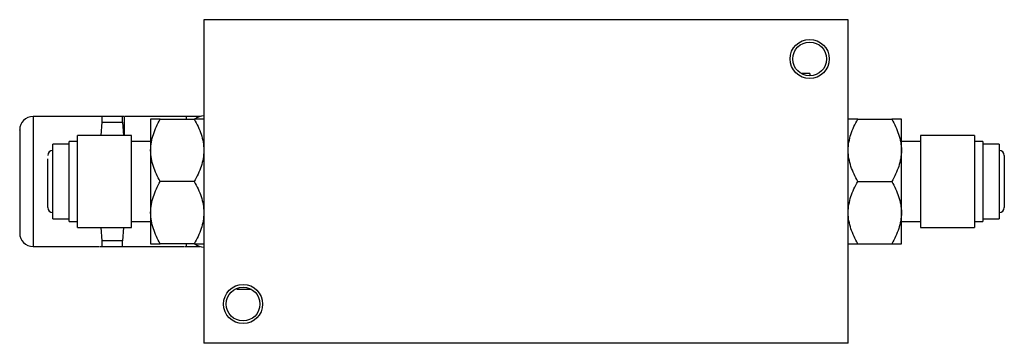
# Model space of a CAD drawing. Header units: inches. Extents: x 3.69 to 9.52, y 3.26 to 7.81.
# Tile 1 of 6: x 5.14 to 6.33, y 3.26 to 3.65. Entities that reach past the tile are written whole.
import ezdxf

# ---------------------------------------------------------------- set-up
doc = ezdxf.new("R2010")
doc.units = ezdxf.units.IN
doc.header["$MEASUREMENT"] = 0

msp = doc.modelspace()

# ---------------------------------------------------------------- linework, layer by layer
at = {"color": 7, "linetype": 'Continuous', "lineweight": 25}
for p, q in [((6.139, 3.6504), (5.3626, 3.6504)), ((5.3626, 3.6504), (5.3626, 3.2606)), ((6.139, 3.2606), (6.139, 3.6504)), ((6.0929, 3.5855), (6.0929, 3.5827)), ((5.2377, 3.5339), (5.157, 3.5339)), ((5.157, 3.5339), (5.157, 3.3876)), ((5.2389, 3.5109), (5.24, 3.5268)), ((5.24, 3.5268), (5.24, 3.5339)), ((5.2647, 3.5339), (5.24, 3.5339)), ((5.24, 3.5268), (5.2647, 3.5268)), ((5.2647, 3.5268), (5.2647, 3.5339)), ((5.2669, 3.5339), (5.2647, 3.5339)), ((5.2647, 3.5268), (5.2658, 3.5109)), ((5.267, 3.5109), (5.267, 3.5337)), ((5.3396, 3.5339), (5.2677, 3.5339)), ((5.2986, 3.5305), (5.2986, 3.493)), ((5.3102, 3.5305), (5.351, 3.5305)), ((5.3418, 3.5305), (5.3418, 3.5339)), ((5.3588, 3.5339), (5.3418, 3.5339)), ((6.1506, 3.5305), (6.1914, 3.5305)), ((6.203, 3.493), (6.203, 3.5305)), ((5.2006, 3.5005), (5.1808, 3.5005)), ((5.1808, 3.4945), (5.1808, 3.5005)), ((5.2106, 3.5037), (5.2006, 3.5037)), ((5.2006, 3.4972), (5.2006, 3.5037)), ((5.2756, 3.5109), (5.2106, 3.5109)), ((5.2106, 3.5035), (5.2106, 3.5109)), ((5.2106, 3.4001), (5.2106, 3.5035)), ((5.2756, 3.5035), (5.2756, 3.5109)), ((5.2986, 3.5037), (5.2756, 3.5037)), ((5.2756, 3.4001), (5.2756, 3.5035)), ((6.226, 3.5037), (6.203, 3.5037)), ((6.291, 3.5109), (6.226, 3.5109)), ((6.226, 3.5109), (6.226, 3.4001)), ((6.291, 3.5109), (6.291, 3.4001)), ((6.301, 3.5037), (6.291, 3.5037)), ((6.301, 3.5037), (6.301, 3.4073)), ((6.3208, 3.5005), (6.301, 3.5005)), ((6.3208, 3.5005), (6.3208, 3.4105)), ((5.1808, 3.4105), (5.1808, 3.4945)), ((5.2006, 3.4073), (5.2006, 3.4972)), ((5.2986, 3.493), (5.2986, 3.418)), ((6.203, 3.418), (6.203, 3.493)), ((5.351, 3.4555), (5.3102, 3.4555)), ((6.1506, 3.4555), (6.1914, 3.4555)), ((5.2986, 3.418), (5.2986, 3.3805)), ((6.203, 3.3805), (6.203, 3.418)), ((5.1808, 3.4105), (5.2006, 3.4105)), ((5.2006, 3.4073), (5.2106, 3.4073)), ((5.2756, 3.4073), (5.2986, 3.4073)), ((6.203, 3.4073), (6.226, 3.4073)), ((6.291, 3.4073), (6.301, 3.4073)), ((6.301, 3.4105), (6.3208, 3.4105)), ((5.2106, 3.4001), (5.2756, 3.4001)), ((5.24, 3.3842), (5.2388, 3.4001)), ((5.2658, 3.4001), (5.2647, 3.3842)), ((6.226, 3.4001), (6.291, 3.4001)), ((5.157, 3.3876), (5.157, 3.3771)), ((5.24, 3.3771), (5.24, 3.3842)), ((5.2647, 3.3842), (5.24, 3.3842)), ((5.2647, 3.3771), (5.2647, 3.3842)), ((5.157, 3.3771), (5.237, 3.3771)), ((5.2377, 3.3771), (5.24, 3.3771)), ((5.24, 3.3771), (5.2647, 3.3771)), ((5.267, 3.3771), (5.3389, 3.3771)), ((5.351, 3.3805), (5.3102, 3.3805)), ((5.3396, 3.3771), (5.3418, 3.3771)), ((5.3418, 3.3771), (5.3418, 3.3805)), ((5.3418, 3.3771), (5.3578, 3.3771)), ((5.3518, 3.3804), (5.3518, 3.3805)), ((6.1506, 3.3805), (6.1914, 3.3805)), ((6.139, 3.2606), (5.3626, 3.2606))]:
    msp.add_line(p, q, dxfattribs=at)
for centre, radius in [((6.0925, 3.6031), 0.0236), ((6.0925, 3.6031), 0.0204), ((5.4099, 3.3079), 0.0236), ((5.4099, 3.3079), 0.0204)]:
    msp.add_circle(centre, radius, dxfattribs=at)
for centre, radius, start, end in [((5.157, 3.5177), 0.0162, 90, 180), ((5.3628, 3.5174), 0.017, 90, 130.3202), ((5.1808, 3.4868), 0.0062, 90, 180), ((6.3208, 3.4868), 0.0062, 0, 90), ((5.1808, 3.4242), 0.0062, 180, 270), ((6.3208, 3.4242), 0.0062, 270, 0), ((5.157, 3.3933), 0.0162, 180, 270), ((5.3628, 3.3934), 0.017, 229.6798, 270)]:
    msp.add_arc(centre, radius, start, end, dxfattribs=at)
for points, knots in [([(6.0929, 3.5855), (6.0911, 3.5855), (6.0893, 3.5855), (6.0857, 3.5855), (6.084, 3.5855), (6.0822, 3.5855)], [0, 0, 0, 0, 0.5, 0.5, 1, 1, 1, 1]), ([(5.2986, 3.493), (5.2986, 3.4996), (5.2998, 3.506), (5.3029, 3.5154), (5.3041, 3.5185), (5.3069, 3.5246), (5.3085, 3.5276), (5.3102, 3.5305)], [0, 0, 0, 0, 0.5, 0.5, 0.75, 0.75, 1, 1, 1, 1]), ([(5.3102, 3.5305), (5.3068, 3.5305), (5.3039, 3.5305), (5.3009, 3.5305), (5.3, 3.5305), (5.2989, 3.5305), (5.2986, 3.5305), (5.2986, 3.5305)], [0, 0, 0, 0, 0.5, 0.5, 0.75, 0.75, 1, 1, 1, 1]), ([(5.351, 3.5305), (5.3544, 3.5246), (5.3573, 3.5186), (5.3604, 3.5093), (5.3612, 3.5061), (5.3623, 3.4996), (5.3626, 3.4963), (5.3626, 3.493)], [0, 0, 0, 0, 0.5, 0.5, 0.75, 0.75, 1, 1, 1, 1]), ([(5.3626, 3.5305), (5.3626, 3.5305), (5.3614, 3.5305), (5.3583, 3.5305), (5.3571, 3.5305), (5.3543, 3.5305), (5.3527, 3.5305), (5.351, 3.5305)], [0, 0, 0, 0, 0.5, 0.5, 0.75, 0.75, 1, 1, 1, 1]), ([(6.139, 3.493), (6.139, 3.4996), (6.1402, 3.506), (6.1432, 3.5154), (6.1445, 3.5185), (6.1473, 3.5246), (6.1489, 3.5276), (6.1506, 3.5305)], [0, 0, 0, 0, 0.5, 0.5, 0.75, 0.75, 1, 1, 1, 1]), ([(6.1506, 3.5305), (6.1472, 3.5305), (6.1443, 3.5305), (6.1412, 3.5305), (6.1404, 3.5305), (6.1393, 3.5305), (6.139, 3.5305), (6.139, 3.5305)], [0, 0, 0, 0, 0.5, 0.5, 0.75, 0.75, 1, 1, 1, 1]), ([(6.1914, 3.5305), (6.1948, 3.5246), (6.1977, 3.5186), (6.2007, 3.5093), (6.2016, 3.5061), (6.2027, 3.4996), (6.203, 3.4963), (6.203, 3.493)], [0, 0, 0, 0, 0.5, 0.5, 0.75, 0.75, 1, 1, 1, 1]), ([(6.203, 3.5305), (6.203, 3.5305), (6.2018, 3.5305), (6.1987, 3.5305), (6.1975, 3.5305), (6.1947, 3.5305), (6.1931, 3.5305), (6.1914, 3.5305)], [0, 0, 0, 0, 0.5, 0.5, 0.75, 0.75, 1, 1, 1, 1]), ([(5.1408, 3.5175), (5.1408, 3.5175), (5.1408, 3.5179), (5.1408, 3.5159), (5.1408, 3.5115), (5.1408, 3.5047), (5.1408, 3.4963), (5.1408, 3.4868), (5.1408, 3.4762), (5.1408, 3.4645), (5.1408, 3.4519), (5.1408, 3.4393), (5.1408, 3.4273), (5.1408, 3.4167), (5.1408, 3.4081), (5.1408, 3.4013), (5.1408, 3.3965), (5.1408, 3.3936), (5.1408, 3.3936), (5.1408, 3.3935)], [0, 0, 0, 0, 0.017622, 0.083302, 0.148981, 0.213296, 0.275044, 0.333302, 0.39156, 0.453307, 0.517622, 0.583302, 0.648981, 0.713296, 0.775044, 0.833302, 0.89156, 0.953307, 1, 1, 1, 1]), ([(5.3102, 3.4555), (5.3068, 3.4614), (5.3039, 3.4674), (5.3009, 3.4767), (5.3, 3.4799), (5.2989, 3.4864), (5.2986, 3.4897), (5.2986, 3.493)], [0, 0, 0, 0, 0.5, 0.5, 0.75, 0.75, 1, 1, 1, 1]), ([(5.3626, 3.493), (5.3626, 3.4864), (5.3614, 3.48), (5.3583, 3.4706), (5.3571, 3.4675), (5.3543, 3.4614), (5.3527, 3.4584), (5.351, 3.4555)], [0, 0, 0, 0, 0.5, 0.5, 0.75, 0.75, 1, 1, 1, 1]), ([(6.1506, 3.4555), (6.1472, 3.4614), (6.1443, 3.4674), (6.1412, 3.4767), (6.1404, 3.4799), (6.1393, 3.4864), (6.139, 3.4897), (6.139, 3.493)], [0, 0, 0, 0, 0.5, 0.5, 0.75, 0.75, 1, 1, 1, 1]), ([(6.203, 3.493), (6.203, 3.4864), (6.2018, 3.48), (6.1987, 3.4706), (6.1975, 3.4675), (6.1947, 3.4614), (6.1931, 3.4584), (6.1914, 3.4555)], [0, 0, 0, 0, 0.5, 0.5, 0.75, 0.75, 1, 1, 1, 1]), ([(5.1746, 3.4243), (5.1746, 3.4243), (5.1746, 3.4241), (5.1746, 3.4251), (5.1746, 3.4273), (5.1746, 3.4318), (5.1746, 3.4395), (5.1746, 3.4491), (5.1746, 3.4573), (5.1746, 3.4637), (5.1746, 3.4697), (5.1746, 3.4767), (5.1746, 3.4803), (5.1746, 3.4826)], [0, 0, 0, 0, 0.021188, 0.100158, 0.179127, 0.256456, 0.400105, 0.543754, 0.621083, 0.700053, 0.779022, 0.856351, 1, 1, 1, 1]), ([(6.327, 3.4867), (6.327, 3.4867), (6.327, 3.4869), (6.327, 3.4859), (6.327, 3.4837), (6.327, 3.4792), (6.327, 3.4715), (6.327, 3.4619), (6.327, 3.4537), (6.327, 3.4473), (6.327, 3.4413), (6.327, 3.4344), (6.327, 3.4278), (6.327, 3.4244), (6.327, 3.4243), (6.327, 3.4243)], [0, 0, 0, 0, 0.0176597, 0.0834794, 0.1492991, 0.213751, 0.3334794, 0.4532078, 0.5176597, 0.5834794, 0.6492991, 0.713751, 0.8334794, 0.9532078, 1, 1, 1, 1]), ([(5.2986, 3.418), (5.2986, 3.4246), (5.2998, 3.431), (5.3029, 3.4404), (5.3041, 3.4435), (5.3069, 3.4496), (5.3085, 3.4526), (5.3102, 3.4555)], [0, 0, 0, 0, 0.5, 0.5, 0.75, 0.75, 1, 1, 1, 1]), ([(5.351, 3.4555), (5.3544, 3.4496), (5.3573, 3.4436), (5.3604, 3.4343), (5.3612, 3.4311), (5.3623, 3.4246), (5.3626, 3.4213), (5.3626, 3.418)], [0, 0, 0, 0, 0.5, 0.5, 0.75, 0.75, 1, 1, 1, 1]), ([(6.139, 3.418), (6.139, 3.4246), (6.1402, 3.431), (6.1432, 3.4404), (6.1445, 3.4435), (6.1473, 3.4496), (6.1489, 3.4526), (6.1506, 3.4555)], [0, 0, 0, 0, 0.5, 0.5, 0.75, 0.75, 1, 1, 1, 1]), ([(6.1914, 3.4555), (6.1948, 3.4496), (6.1977, 3.4436), (6.2007, 3.4343), (6.2016, 3.4311), (6.2027, 3.4246), (6.203, 3.4213), (6.203, 3.418)], [0, 0, 0, 0, 0.5, 0.5, 0.75, 0.75, 1, 1, 1, 1]), ([(5.3102, 3.3805), (5.3068, 3.3864), (5.3039, 3.3924), (5.3009, 3.4017), (5.3, 3.4049), (5.2989, 3.4114), (5.2986, 3.4147), (5.2986, 3.418)], [0, 0, 0, 0, 0.5, 0.5, 0.75, 0.75, 1, 1, 1, 1]), ([(5.3626, 3.418), (5.3626, 3.4114), (5.3614, 3.405), (5.3583, 3.3956), (5.3571, 3.3925), (5.3543, 3.3864), (5.3527, 3.3834), (5.351, 3.3805)], [0, 0, 0, 0, 0.5, 0.5, 0.75, 0.75, 1, 1, 1, 1]), ([(6.1506, 3.3805), (6.1472, 3.3864), (6.1443, 3.3924), (6.1412, 3.4017), (6.1404, 3.4049), (6.1393, 3.4114), (6.139, 3.4147), (6.139, 3.418)], [0, 0, 0, 0, 0.5, 0.5, 0.75, 0.75, 1, 1, 1, 1]), ([(6.203, 3.418), (6.203, 3.4114), (6.2018, 3.405), (6.1987, 3.3956), (6.1975, 3.3925), (6.1947, 3.3864), (6.1931, 3.3834), (6.1914, 3.3805)], [0, 0, 0, 0, 0.5, 0.5, 0.75, 0.75, 1, 1, 1, 1]), ([(5.2986, 3.3805), (5.2986, 3.3805), (5.2998, 3.3805), (5.3029, 3.3805), (5.3041, 3.3805), (5.3069, 3.3805), (5.3085, 3.3805), (5.3102, 3.3805)], [0, 0, 0, 0, 0.5, 0.5, 0.75, 0.75, 1, 1, 1, 1]), ([(5.351, 3.3805), (5.3544, 3.3805), (5.3573, 3.3805), (5.3604, 3.3805), (5.3612, 3.3805), (5.3623, 3.3805), (5.3626, 3.3805), (5.3626, 3.3805)], [0, 0, 0, 0, 0.5, 0.5, 0.75, 0.75, 1, 1, 1, 1]), ([(6.139, 3.3805), (6.139, 3.3805), (6.1402, 3.3805), (6.1432, 3.3805), (6.1445, 3.3805), (6.1473, 3.3805), (6.1489, 3.3805), (6.1506, 3.3805)], [0, 0, 0, 0, 0.5, 0.5, 0.75, 0.75, 1, 1, 1, 1]), ([(6.1914, 3.3805), (6.1948, 3.3805), (6.1977, 3.3805), (6.2007, 3.3805), (6.2016, 3.3805), (6.2027, 3.3805), (6.203, 3.3805), (6.203, 3.3805)], [0, 0, 0, 0, 0.5, 0.5, 0.75, 0.75, 1, 1, 1, 1]), ([(5.4202, 3.3255), (5.4174, 3.3255), (5.4145, 3.3255), (5.4087, 3.3255), (5.4058, 3.3255), (5.4029, 3.3255)], [0, 0, 0, 0, 0.5, 0.5, 1, 1, 1, 1])]:
    msp.add_open_spline(points, degree=3, knots=knots, dxfattribs=at)
for points in [[(5.24, 3.5339), (5.2386, 3.5339), (5.2377, 3.5339), (5.2377, 3.5339)], [(5.3418, 3.5339), (5.3404, 3.5339), (5.3396, 3.5339), (5.3396, 3.5339)], [(5.2647, 3.3771), (5.2661, 3.3771), (5.2669, 3.3771), (5.267, 3.3771)], [(5.4029, 3.3255), (5.4029, 3.326), (5.4029, 3.3266), (5.4029, 3.3271)]]:
    msp.add_open_spline(points, degree=3, dxfattribs=at)

doc.saveas('drawing.dxf')
